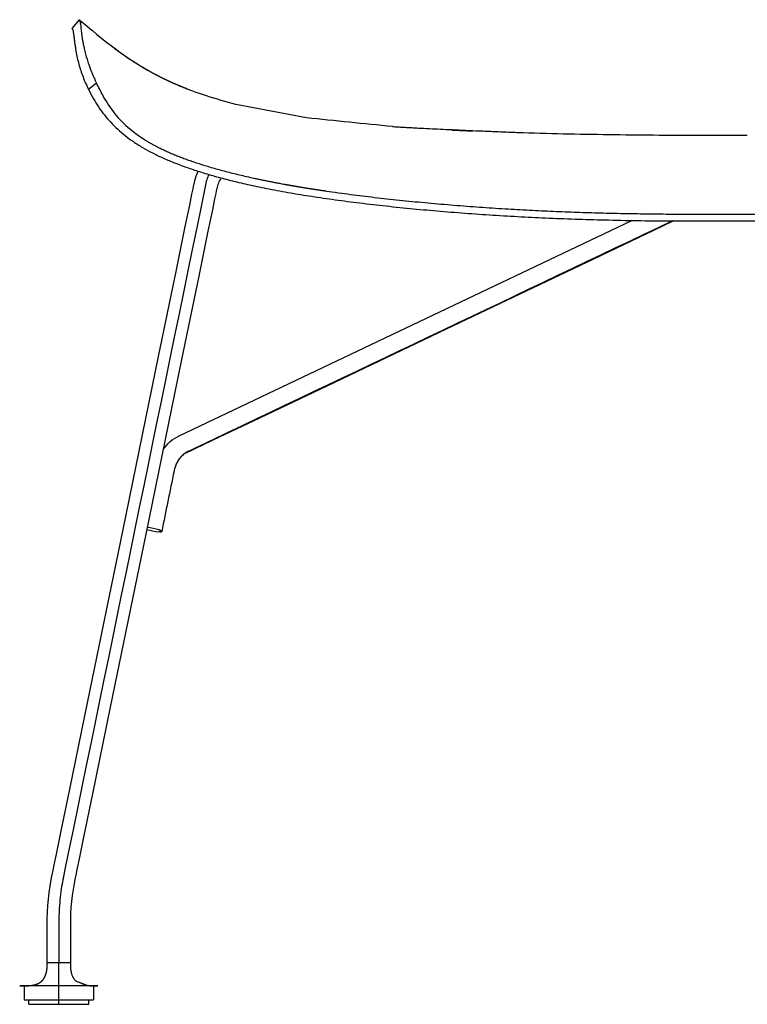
# Model space of a CAD drawing. Header units: millimetres. Extents: x 0 to 1499, y 365 to 1501.
# Tile 6 of 12: x 885 to 1199, y 1076 to 1501. Entities that reach past the tile are written whole.
import ezdxf

# ---------------------------------------------------------------- set-up
doc = ezdxf.new("R2010")
doc.units = ezdxf.units.MM
doc.header["$MEASUREMENT"] = 0
doc.layers.add('Crea2D$visibili$tangenti', color=7, linetype='Continuous', true_color=0x000000)
doc.layers.add('Predefinito', color=7, linetype='Continuous', true_color=0x000000)

msp = doc.modelspace()

# ---------------------------------------------------------------- linework, layer by layer
at = {"layer": 'Crea2D$visibili$tangenti'}
for p, q in [((910.73, 1500.91), (907.51, 1497.09)), ((911.04, 1500.52), (911.06, 1500.48)), ((911.18, 1500), (911.19, 1499.97)), ((911.22, 1499.78), (911.23, 1499.7)), ((911.23, 1499.7), (911.23, 1499.66)), ((911.25, 1499.49), (911.26, 1499.35)), ((911.26, 1499.35), (911.27, 1499.31)), ((911.29, 1499.05), (911.3, 1498.94)), ((911.3, 1498.94), (911.3, 1498.88)), ((911.3, 1498.88), (911.3, 1498.88)), ((911.3, 1498.88), (911.33, 1498.58)), ((911.33, 1498.58), (911.34, 1498.46)), ((911.34, 1498.46), (911.34, 1498.39)), ((911.34, 1498.39), (911.34, 1498.39)), ((911.34, 1498.39), (911.37, 1498.05)), ((911.37, 1498.05), (911.38, 1497.9)), ((911.38, 1497.9), (911.39, 1497.83)), ((911.39, 1497.83), (911.39, 1497.83)), ((911.42, 1497.43), (911.43, 1497.27)), ((913.3, 1498.78), (914.52, 1497.75)), ((907.51, 1497.09), (907.71, 1496.92)), ((911.43, 1497.27), (911.44, 1497.19)), ((911.44, 1497.18), (911.47, 1496.92)), ((911.69, 1494.96), (911.7, 1494.85)), ((911.79, 1494.24), (911.83, 1493.98)), ((911.83, 1493.98), (911.88, 1493.58)), ((912.01, 1492.81), (912.03, 1492.66)), ((913.14, 1487.28), (913.16, 1487.18)), ((918.12, 1473.48), (914.75, 1470.69)), ((917.04, 1475.96), (917.16, 1475.69)), ((917.16, 1475.69), (917.4, 1475.15)), ((917.4, 1475.15), (917.64, 1474.59)), ((917.88, 1474.04), (918.12, 1473.48)), ((947.04, 1475.48), (951.58, 1473.36)), ((954.29, 1471.93), (954.34, 1472.13)), ((958.4, 1470.53), (955.67, 1471.59)), ((957.27, 1470.96), (957.27, 1470.97)), ((1075.52, 1453.08), (1076.8, 1453.02)), ((945.17, 1280.46), (945.24, 1280.44)), ((945.01, 1279.68), (945.08, 1279.67)), ((946.3, 1279.81), (946.31, 1279.81)), ((946.31, 1279.83), (946.31, 1279.83)), ((946.31, 1279.82), (946.31, 1279.81)), ((896.89, 1093.55), (901.89, 1093.55)), ((901.89, 1093.55), (906.89, 1093.55)), ((901.89, 1083.55), (901.89, 1093.55)), ((909.08, 1085.74), (914.44, 1083.62)), ((885.01, 1083.51), (886.89, 1083.51)), ((886.75, 1083.55), (886.89, 1083.55)), ((887.97, 1083.55), (886.89, 1083.55)), ((886.89, 1083.55), (886.89, 1083.55)), ((886.89, 1083.55), (886.89, 1077.55)), ((888.08, 1083.55), (887.97, 1083.55)), ((891.16, 1083.55), (888.08, 1083.55)), ((891.42, 1083.55), (891.16, 1083.55)), ((896.02, 1083.55), (891.42, 1083.55)), ((896.32, 1083.55), (896.02, 1083.55)), ((901.89, 1083.55), (896.32, 1083.55)), ((901.89, 1077.55), (901.89, 1083.55)), ((901.89, 1083.55), (901.89, 1083.55)), ((902.08, 1083.55), (901.89, 1083.55)), ((902.08, 1083.55), (902.08, 1083.55)), ((902.27, 1083.55), (902.08, 1083.55)), ((902.27, 1083.55), (902.27, 1083.55)), ((902.46, 1083.55), (902.27, 1083.55)), ((902.46, 1083.55), (902.46, 1083.55)), ((902.65, 1083.55), (902.46, 1083.55)), ((902.65, 1083.55), (902.65, 1083.55)), ((906.95, 1083.55), (902.65, 1083.55)), ((906.96, 1083.55), (906.95, 1083.55)), ((907.12, 1083.55), (906.96, 1083.55)), ((907.13, 1083.55), (907.12, 1083.55)), ((907.29, 1083.55), (907.13, 1083.55)), ((907.3, 1083.55), (907.29, 1083.55)), ((907.46, 1083.55), (907.3, 1083.55)), ((907.58, 1083.55), (907.46, 1083.55)), ((907.63, 1083.55), (907.58, 1083.55)), ((907.75, 1083.55), (907.63, 1083.55)), ((907.79, 1083.55), (907.75, 1083.55)), ((907.8, 1083.55), (907.79, 1083.55)), ((907.96, 1083.55), (907.8, 1083.55)), ((907.97, 1083.55), (907.96, 1083.55)), ((908.13, 1083.55), (907.97, 1083.55)), ((908.13, 1083.55), (908.13, 1083.55)), ((912.23, 1083.55), (908.13, 1083.55)), ((912.49, 1083.55), (912.23, 1083.55)), ((912.5, 1083.55), (912.49, 1083.55)), ((912.63, 1083.55), (912.5, 1083.55)), ((915.6, 1083.55), (912.63, 1083.55)), ((915.61, 1083.55), (915.6, 1083.55)), ((915.68, 1083.55), (915.61, 1083.55)), ((915.69, 1083.55), (915.68, 1083.55)), ((915.75, 1083.55), (915.69, 1083.55)), ((915.76, 1083.55), (915.75, 1083.55)), ((915.81, 1083.55), (915.76, 1083.55)), ((915.83, 1083.55), (915.81, 1083.55)), ((915.88, 1083.55), (915.83, 1083.55)), ((915.89, 1083.55), (915.88, 1083.55)), ((915.94, 1083.55), (915.89, 1083.55)), ((915.95, 1083.55), (915.94, 1083.55)), ((916.01, 1083.55), (915.95, 1083.55)), ((916.01, 1083.55), (916.01, 1083.55)), ((916.79, 1083.55), (916.01, 1083.55)), ((916.83, 1083.55), (916.79, 1083.55)), ((916.89, 1083.55), (916.88, 1083.55)), ((916.89, 1083.55), (916.89, 1083.55)), ((916.89, 1083.55), (916.89, 1077.55)), ((916.89, 1083.55), (917.03, 1083.55)), ((916.89, 1083.51), (918.77, 1083.51)), ((886.89, 1077.55), (901.89, 1077.55)), ((888.89, 1075.55), (888.89, 1077.55)), ((901.89, 1075.55), (901.89, 1077.55)), ((901.89, 1077.55), (916.89, 1077.55)), ((914.89, 1075.55), (914.89, 1077.55)), ((888.89, 1075.55), (901.89, 1075.55)), ((901.89, 1075.55), (914.89, 1075.55))]:
    msp.add_line(p, q, dxfattribs=at)
for points in [[(910.83, 1500.86), (910.94, 1500.77), (911.06, 1500.67), (911.29, 1500.47), (911.75, 1500.08), (912.68, 1499.3), (913.3, 1498.78), (915.32, 1497.08), (915.44, 1496.98), (916.37, 1496.21), (918.22, 1494.69), (921.95, 1491.67), (925.76, 1488.73, 0.016079), (933.72, 1483.11), (940.12, 1479.16), (942.37, 1477.9), (947.04, 1475.48), (950.74, 1473.74), (951.58, 1473.36)], [(1045.98, 1454.74), (1045.98, 1454.74, -0.001811), (1008.82, 1458.5), (978.36, 1464.33, -0.016634), (965.61, 1468), (962.66, 1468.99), (961.22, 1469.5), (959.8, 1470.01), (958.4, 1470.53)], [(896.89, 1093.55), (896.89, 1101.93), (896.89, 1106.33), (896.89, 1108.53), (896.89, 1109.63, -0.055708), (899.19, 1132.25), (899.43, 1133.42), (899.91, 1135.76), (900.87, 1140.43), (902.78, 1149.78), (906.62, 1168.47), (914.29, 1205.86), (929.64, 1280.64), (944.99, 1355.42), (952.66, 1392.8), (956.5, 1411.5), (958.42, 1420.85), (959.38, 1425.52), (959.86, 1427.86), (960.1, 1429.02), (960.22, 1429.61), (960.28, 1429.9, -0.066371), (962.12, 1435.44)], [(972.01, 1432.55, 0.11127), (970.07, 1427.89), (970.01, 1427.6), (969.89, 1427.01), (969.65, 1425.85), (969.18, 1423.51), (968.22, 1418.84), (966.3, 1409.49), (962.46, 1390.79), (954.79, 1353.41), (939.44, 1278.63), (924.09, 1203.85), (916.42, 1166.46), (912.58, 1147.77), (910.66, 1138.42), (909.7, 1133.75), (909.22, 1131.41), (908.98, 1130.24, 0.056201), (906.89, 1109.63), (906.89, 1093.55)], [(946.95, 1315.21, -0.137509), (953.8, 1321.12), (1149.22, 1414.18)], [(906.89, 1093.55), (906.89, 1092.81), (906.91, 1092.07), (906.93, 1091.48), (906.96, 1091.19), (906.98, 1090.9), (907.01, 1090.65), (907.04, 1090.4), (907.08, 1090.15), (907.12, 1089.9), (907.17, 1089.65), (907.22, 1089.41), (907.28, 1089.16), (907.34, 1088.92), (907.41, 1088.67), (907.49, 1088.43), (907.57, 1088.19), (907.66, 1087.95), (907.74, 1087.77), (907.82, 1087.58), (907.91, 1087.4), (908, 1087.22), (908.07, 1087.11), (908.13, 1087), (908.19, 1086.89), (908.26, 1086.78), (908.33, 1086.67), (908.4, 1086.57), (908.47, 1086.47), (908.55, 1086.36), (908.67, 1086.2), (908.81, 1086.04), (908.87, 1085.97), (908.94, 1085.89), (909.01, 1085.82), (909.08, 1085.74), (914.06, 1083.66, 0.027563), (916.43, 1083.55)]]:
    msp.add_lwpolyline(points, format="xyb", dxfattribs=at)
for points in [[(954.34, 1472.13), (952.95, 1472.72), (952.1, 1473.08), (951.25, 1473.45), (949.6, 1474.2), (949.6, 1474.2), (949.6, 1474.2), (949.6, 1474.2), (949.6, 1474.2), (949.6, 1474.2), (949.6, 1474.2), (949.6, 1474.2), (949.6, 1474.2), (949.6, 1474.2), (949.6, 1474.2), (949.6, 1474.2), (949.6, 1474.2), (949.6, 1474.2), (949.6, 1474.2), (949.6, 1474.2), (949.6, 1474.2), (949.6, 1474.2), (949.6, 1474.2), (949.6, 1474.2), (949.6, 1474.2), (949.6, 1474.2), (949.6, 1474.2), (949.6, 1474.2), (949.6, 1474.2), (949.6, 1474.2), (949.6, 1474.2), (949.6, 1474.2), (949.6, 1474.2), (949.6, 1474.2), (949.6, 1474.2), (949.6, 1474.2), (949.6, 1474.2), (949.6, 1474.2), (949.6, 1474.2), (949.6, 1474.2), (949.6, 1474.2), (949.6, 1474.2)], [(1167.34, 1413.96), (1158.41, 1409.7), (1129.64, 1396), (1072.1, 1368.6), (1014.56, 1341.2), (985.79, 1327.5), (971.4, 1320.65), (964.21, 1317.23), (960.61, 1315.52), (958.82, 1314.66), (957.92, 1314.23), (957.47, 1314.02), (957.24, 1313.91), (956.8, 1313.69), (956.58, 1313.58), (956.36, 1313.45), (956.15, 1313.32), (955.93, 1313.17), (955.72, 1313.01), (955.51, 1312.85), (955.31, 1312.69), (955.1, 1312.5), (954.9, 1312.32), (954.7, 1312.12), (954.51, 1311.91), (954.31, 1311.7), (954.13, 1311.47), (953.95, 1311.24), (953.77, 1311), (953.59, 1310.76), (953.42, 1310.5), (953.26, 1310.24), (953.1, 1309.97), (952.95, 1309.69), (952.81, 1309.41), (952.67, 1309.12), (952.54, 1308.82), (952.43, 1308.56), (952.32, 1308.3), (952.22, 1308.03), (952.13, 1307.76)]]:
    msp.add_lwpolyline(points, dxfattribs=at)
for centre, radius, start, end in [((908.62, 1499.6), 2.59, 12.9454, 19.7224), ((907.61, 1499.35), 3.63, 11.7948, 13.2422), ((907.06, 1499.24), 4.18, 10.4509, 11.7993), ((906.7, 1499.17), 4.55, 10.0198, 10.0336), ((905.97, 1499.05), 5.29, 7.9809, 9.9727), ((903.22, 1498.67), 8.08, 7.039, 7.0489), ((901.66, 1498.49), 9.64, 5.9769, 7.0073), ((892.07, 1497.54), 19.27, 5.2475, 5.2525), ((884.69, 1496.88), 26.69, 4.6608, 5.213), ((981.59, 1503.52), 70.43, 184.6371, 184.9573), ((966.94, 1502.23), 55.73, 185.1935, 185.1966), ((967.62, 1502.31), 56.42, 185.4841, 187.4851), ((974.77, 1503.23), 63.62, 187.574, 188.1242), ((983.1, 1504.46), 72.04, 188.6868, 189.312), ((987.99, 1505.26), 76.99, 189.4169, 189.9879), ((987.94, 1505.25), 76.94, 189.9833, 190.5254), ((980.47, 1503.87), 69.35, 190.5323, 191.0218), ((979.13, 1503.61), 67.98, 191.02, 191.6905), ((977.7, 1503.31), 66.52, 191.6894, 192.2452), ((979.14, 1503.62), 68, 192.2475, 192.8931), ((979.98, 1503.8), 68.86, 192.8847, 193.8884), ((977.98, 1503.29), 66.79, 193.9625, 197.951), ((977.69, 1503.22), 66.5, 197.9712, 198.9504), ((976.66, 1502.83), 65.4, 198.9154, 202.2177), ((975.18, 1502.16), 63.77, 202.1701, 203.5935), ((1073.32, 1545.25), 170.96, 203.662, 203.9096), ((833.34, 1437.81), 91.97, 23.196, 23.5734), ((917.74, 1473.35), 0.394, 19.5293, 25.1211), ((918.66, 1473.75), 0.605, 206.5806, 211.0171), ((869.17, 1446.3), 55.99, 25.9006, 29.035), ((859.78, 1441.8), 66.39, 25.5403, 25.8595), ((966.32, 1492.6), 51.63, 205.4337, 208.8216), ((964.36, 1491.52), 49.4, 208.8129, 213.7838), ((963.51, 1490.94), 48.37, 213.7799, 218.4475), ((965.04, 1492.31), 50.42, 218.5847, 232.1975), ((1138.39, 2879.59), 1427.89, 267.3217, 267.68241), ((1174.87, 3973.83), 2522.76, 268.35329, 269.25103), ((1186.57, 4901.53), 3450.53, 269.25813, 269.89363), ((1191.88, 6662.65), 5211.65, 269.87116, 270.07973), ((947.39, 1305.09), 25.52, 252.8462, 264.6518), ((937.35, 1256.15), 25.54, 72.1532, 83.9499), ((946.23, 1279.83), 0.0763, 348.4231, 357.6233), ((738.01, 1093.68), 158.88, 359.6959, 0.0719), ((1065.87, 1093.68), 158.98, 179.9282, 180.304), ((886.51, 1057.64), 25.91, 89.4706, 93.2891), ((917.27, 1057.64), 25.91, 86.7111, 90.5294)]:
    msp.add_arc(centre, radius, start, end, dxfattribs=at)
for points, knots in [([(910.73, 1500.91), (910.73, 1500.91), (910.73, 1500.91), (910.73, 1500.91), (910.89, 1500.9), (911.04, 1500.52)], [23.8125, 23.8125, 23.8125, 23.8125, 24, 24, 29.625006, 29.625006, 29.625006, 29.625006]), ([(907.51, 1497.09), (907.52, 1497.09), (907.53, 1497.09), (907.56, 1497.07), (907.61, 1497.04), (907.68, 1496.97), (907.76, 1496.85), (907.87, 1496.64), (907.99, 1496.3), (908.09, 1495.88), (908.16, 1495.4), (908.23, 1494.92), (908.29, 1494.47), (908.37, 1493.84), (908.45, 1493.11), (908.6, 1491.93), (908.78, 1490.57), (909.03, 1488.93), (909.36, 1486.87), (909.84, 1484.44), (910.76, 1480.71), (912.29, 1476.09), (913.87, 1472.5), (914.75, 1470.69)], [0, 0, 0, 0, 0.018135, 0.040648, 0.090383, 0.208865, 0.348816, 0.516869, 0.918826, 1.407548, 1.828606, 2.361358, 2.878643, 3.183259, 4.271605, 5.082785, 6.734056, 8.40076, 10.062929, 12.982032, 15.829275, 21.569872, 27.587746, 27.587746, 27.587746, 27.587746]), ([(914.75, 1470.69), (915.4, 1469.35), (916.75, 1466.8), (919.03, 1463.14), (921.53, 1459.75), (924.3, 1456.54), (927.31, 1453.56), (930.58, 1450.78), (934.13, 1448.15), (937.96, 1445.71), (942.12, 1443.41), (946.6, 1441.26), (951.59, 1439.14), (956.98, 1437.12), (962.91, 1435.15), (969.25, 1433.27), (976.14, 1431.45), (983.61, 1429.69), (991.84, 1427.96), (1000.68, 1426.3), (1010.16, 1424.73), (1020.06, 1423.27), (1030.7, 1421.87), (1045.75, 1420.11), (1065.37, 1418.21), (1085.3, 1416.73), (1101.44, 1415.79), (1118.1, 1414.99), (1140.04, 1414.28), (1157.98, 1414.03), (1167.34, 1413.96)], [0, 0, 0, 0, 4.483518, 8.639431, 12.93017, 17.107334, 21.350922, 25.644431, 29.968877, 34.599959, 39.24978, 44.215921, 49.506549, 55.513691, 61.489899, 68.233778, 75.359039, 82.864597, 91.253541, 100.597182, 109.850805, 120.058614, 130.616123, 142.057762, 165.510894, 189.750711, 202.0003, 214.022991, 239.784901, 267.855378, 267.855378, 267.855378, 267.855378]), ([(966.64, 1434.06), (966.35, 1433.4), (965.83, 1432.03), (965.45, 1430.6), (965.28, 1429.75), (944.92, 1330.57), (924.47, 1230.92), (904.03, 1131.35), (903.83, 1130.37), (903.47, 1128.53), (902.63, 1123.55), (902.06, 1117.77), (901.91, 1113.07), (901.89, 1111.44), (901.89, 1110.95), (901.89, 1110.14), (901.89, 1106.76), (901.89, 1102.66), (901.89, 1097.54), (901.89, 1095.15), (901.89, 1093.55)], [0, 0, 0, 0, 2.16845, 4.371944, 4.428623, 4.767897, 308.125133, 309.607407, 309.697609, 311.142607, 315.211261, 324.86875, 328.529287, 329.33895, 329.757078, 330.001542, 331.754161, 339.904302, 342.301638, 347.096311, 347.096311, 347.096311, 347.096311]), ([(1166.82, 1413.96), (1100.66, 1382.46), (1031.28, 1349.42), (961.53, 1316.2), (957.89, 1314.47), (957.45, 1314.26), (957.35, 1314.21), (957.26, 1314.16), (957.15, 1314.11), (956.99, 1314.02), (956.67, 1313.83), (956.06, 1313.43), (955.31, 1312.82), (954.55, 1312.05), (953.9, 1311.26), (953.32, 1310.4), (952.65, 1309.17), (952.11, 1307.8), (951.82, 1306.68), (951.71, 1306.11), (949.89, 1297.28), (948.09, 1288.5), (946.31, 1279.82)], [0, 0, 0, 0, 219.827242, 230.532357, 231.777138, 231.901386, 232.000884, 232.102665, 232.22145, 232.370255, 232.668978, 233.331688, 234.557485, 235.558475, 236.577942, 237.615618, 238.670476, 240.757146, 242.019688, 242.156968, 242.480012, 269.062579, 269.062579, 269.062579, 269.062579])]:
    msp.add_open_spline(points, degree=3, knots=knots, dxfattribs=at)
for points, weights, degree, knots in [([(957.27, 1470.97), (956, 1471.47), (954.74, 1471.98), (953.49, 1472.51), (953.2, 1472.63), (952.92, 1472.75), (952.63, 1472.88), (952.35, 1473), (952.07, 1473.12), (951.79, 1473.24), (951.65, 1473.3), (951.51, 1473.37), (951.37, 1473.43), (951.24, 1473.49), (951.1, 1473.55), (950.96, 1473.61), (950.41, 1473.86), (949.86, 1474.11), (949.32, 1474.36), (949.05, 1474.49), (948.78, 1474.61), (948.51, 1474.74), (948.25, 1474.87), (947.98, 1474.99), (947.71, 1475.12), (945.65, 1476.12), (943.61, 1477.18), (941.6, 1478.29), (937.67, 1480.46), (934.03, 1482.75), (930.56, 1485.13), (929.07, 1486.16), (927.6, 1487.21), (926.14, 1488.28)], [1, 0.999931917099, 0.999931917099, 1, 0.999996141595, 0.999996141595, 1, 0.999996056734, 0.999996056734, 1, 1, 1, 1, 1, 1, 1, 0.999983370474, 0.999983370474, 1, 0.999995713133, 0.999995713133, 1, 0.999995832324, 0.999995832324, 1, 0.999742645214, 0.999742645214, 1, 1, 1, 1, 0.99991046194, 0.99991046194, 1], 3, [0, 0, 0, 0, 4.089956, 4.089956, 4.089956, 5.015731, 5.015731, 5.015731, 5.934461, 5.934461, 5.934461, 6.004773, 6.004773, 6.004773, 6.075086, 6.075086, 6.075086, 7.878233, 7.878233, 7.878233, 8.7698, 8.7698, 8.7698, 9.655674, 9.655674, 9.655674, 16.544536, 16.544536, 16.544536, 18.794536, 18.794536, 18.794536, 24.22129, 24.22129, 24.22129, 24.22129]), ([(934.14, 1452.47), (934.61, 1452.1), (935.1, 1451.73), (935.59, 1451.38), (936.86, 1450.45), (938.17, 1449.57), (939.52, 1448.74), (940.91, 1447.88), (942.39, 1447.03), (943.98, 1446.21), (947.14, 1444.56), (950.69, 1442.99), (954.59, 1441.49), (962.39, 1438.49), (971.62, 1435.78), (982.13, 1433.36), (987.38, 1432.15), (992.96, 1431), (998.85, 1429.93), (1001.86, 1429.38), (1004.88, 1428.86), (1007.9, 1428.36), (1011.06, 1427.85), (1014.22, 1427.36), (1017.39, 1426.9), (1030.3, 1425.01), (1044.17, 1423.39), (1058.28, 1422.05), (1072.39, 1420.72), (1086.75, 1419.66), (1100.62, 1418.89), (1114.49, 1418.12), (1127.91, 1417.63), (1141.07, 1417.33), (1154.23, 1417.03), (1167.13, 1416.91), (1179.98, 1416.87), (1186.4, 1416.85), (1192.82, 1416.84), (1199.24, 1416.86), (1205.66, 1416.87), (1212.09, 1416.89), (1218.55, 1416.95), (1231.47, 1417.07), (1244.52, 1417.3), (1257.9, 1417.76), (1264.69, 1417.99), (1271.47, 1418.28), (1278.26, 1418.63), (1281.73, 1418.8), (1285.2, 1419), (1288.67, 1419.21), (1292.18, 1419.42), (1295.7, 1419.65), (1299.22, 1419.9), (1313.35, 1420.88), (1327.69, 1422.16), (1341.52, 1423.71), (1355.34, 1425.26), (1368.64, 1427.09), (1380.71, 1429.18), (1392.77, 1431.27), (1403.61, 1433.62), (1413.12, 1436.26), (1417.87, 1437.58), (1422.29, 1438.97), (1426.36, 1440.44), (1426.42, 1440.46), (1426.49, 1440.48), (1426.55, 1440.51)], [1, 0.999913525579, 0.999913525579, 1, 0.999495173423, 0.999495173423, 1, 1, 1, 1, 1, 1, 1, 1, 1, 1, 1, 1, 1, 0.99996961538, 0.99996961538, 1, 0.99997706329, 0.99997706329, 1, 1, 1, 1, 1, 1, 1, 1, 1, 1, 1, 1, 1, 0.99999808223, 0.99999808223, 1, 1, 1, 1, 1, 1, 1, 0.999975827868, 0.999975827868, 1, 0.999992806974, 0.999992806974, 1, 0.999992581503, 0.999992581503, 1, 1, 1, 1, 1, 1, 1, 1, 1, 1, 1, 1, 1, 1, 1, 1], 3, [0, 0, 0, 0, 1.822049, 1.822049, 1.822049, 6.553767, 6.553767, 6.553767, 7.413142, 7.413142, 7.413142, 9.131892, 9.131892, 9.131892, 12.569392, 12.569392, 12.569392, 14.288142, 14.288142, 14.288142, 23.480078, 23.480078, 23.480078, 33.079271, 33.079271, 33.079271, 36.516771, 36.516771, 36.516771, 39.954271, 39.954271, 39.954271, 43.391771, 43.391771, 43.391771, 46.829271, 46.829271, 46.829271, 66.086566, 66.086566, 66.086566, 67.805316, 67.805316, 67.805316, 71.242816, 71.242816, 71.242816, 91.613297, 91.613297, 91.613297, 102.039451, 102.039451, 102.039451, 112.614286, 112.614286, 112.614286, 116.051786, 116.051786, 116.051786, 119.489286, 119.489286, 119.489286, 122.926786, 122.926786, 122.926786, 124.645536, 124.645536, 124.645536, 124.672362, 124.672362, 124.672362, 124.672362]), ([(887.35, 1083.55), (887.68, 1083.55), (888.01, 1083.55), (888.34, 1083.56), (888.67, 1083.58), (889, 1083.6), (889.15, 1083.61), (889.29, 1083.62), (889.43, 1083.63), (889.57, 1083.65), (889.72, 1083.66), (890.79, 1083.78), (891.89, 1084.01), (892.94, 1084.39), (893.9, 1084.95), (894.69, 1085.74), (894.81, 1085.86), (894.92, 1085.98), (895.03, 1086.11), (895.26, 1086.39), (895.47, 1086.69), (895.57, 1086.86), (895.76, 1087.18), (895.92, 1087.51), (895.99, 1087.65), (896.13, 1087.99), (896.26, 1088.33), (896.32, 1088.53), (896.5, 1089.11), (896.63, 1089.7), (896.7, 1090.1), (896.79, 1090.73), (896.84, 1091.36), (896.85, 1091.6), (896.88, 1092.13), (896.89, 1092.66), (896.89, 1092.96), (896.89, 1093.25), (896.89, 1093.55)], [1, 1, 1, 1, 1, 1, 0.999897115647, 0.99984567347, 0.99984567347, 0.999897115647, 1, 1, 1, 1, 1, 1, 1, 1, 1, 1, 1, 1, 1, 1, 1, 1, 1, 1, 1, 1, 1, 1, 1, 1, 1, 1, 1, 1, 1], 5, [0.462939, 0.462939, 0.462939, 0.462939, 0.462939, 0.462939, 2.117792, 2.117792, 2.117792, 2.117792, 2.117792, 2.831938, 2.831938, 2.831938, 2.831938, 2.831938, 8.448887, 8.448887, 8.448887, 8.448887, 8.448887, 9.269067, 9.269067, 9.269067, 10.283083, 10.283083, 10.283083, 11.094095, 11.094095, 11.094095, 12.111578, 12.111578, 12.111578, 14.12588, 14.12588, 14.12588, 15.297305, 15.297305, 15.297305, 16.778793, 16.778793, 16.778793, 16.778793, 16.778793, 16.778793])]:
    msp.add_rational_spline(points, weights, degree=degree, knots=knots, dxfattribs=at)
for points, weights in [([(946.31, 1279.83), (946.32, 1280.06), (945.24, 1280.44)], [0.990054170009, 0.853553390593, 0.853553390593]), ([(945.64, 1279.66), (946.19, 1279.66), (946.29, 1279.78)], [0.863952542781, 0.888557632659, 0.971380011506])]:
    msp.add_rational_spline(points, weights, degree=2, dxfattribs=at)
for points in [[(946.3, 1279.81), (946.25, 1279.67), (945.81, 1279.63), (945.08, 1279.67)], [(945.76, 1280.23), (946.08, 1280.09), (946.27, 1279.96), (946.31, 1279.86)]]:
    msp.add_open_spline(points, degree=3, dxfattribs=at)
at = {"layer": 'Predefinito'}
msp.add_line((1167.34, 1413.96), (1216.44, 1413.96), dxfattribs=at)
msp.add_open_spline([(1045.98, 1454.74), (1061.46, 1453.78), (1102.37, 1452.12)], degree=2, dxfattribs=at)

doc.saveas('drawing.dxf')
